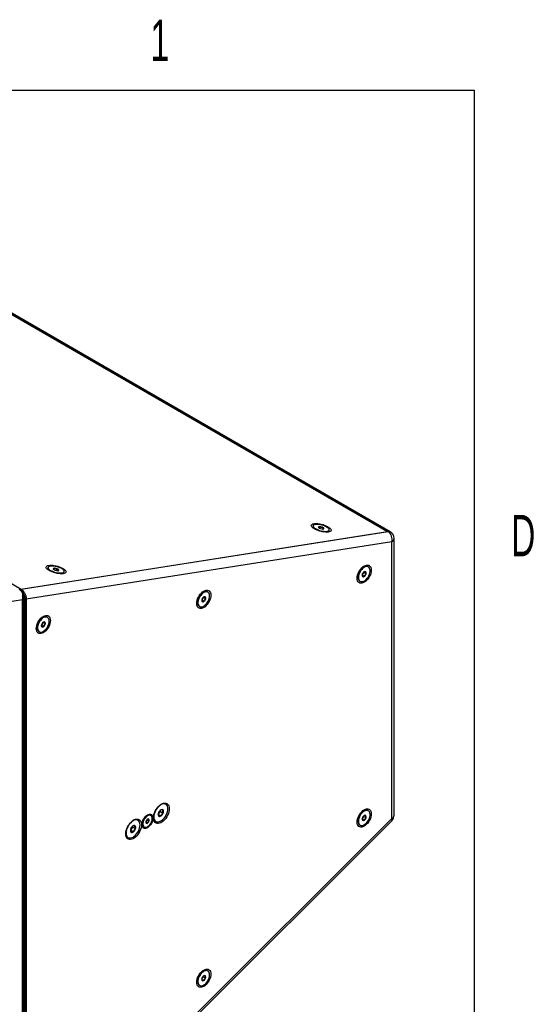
# Model space of a CAD drawing. Header units: inches. Extents: x 0.2 to 16.8, y 0.1 to 10.9.
# Tile 76 of 76: x 15.6 to 16.8, y 8.5 to 10.9. Entities that reach past the tile are written whole.
import ezdxf

# ---------------------------------------------------------------- set-up
doc = ezdxf.new("R2010")
doc.units = ezdxf.units.IN
doc.header["$MEASUREMENT"] = 0
doc.styles.add('SLDTEXTSTYLE1', font='TXT', dxfattribs={"width": 0.605})

msp = doc.modelspace()

# ---------------------------------------------------------------- linework, layer by layer
at = {"color": 7, "linetype": 'Continuous', "lineweight": 25}
for p, q in [((0.315, 10.685), (16.685, 10.685)), ((16.685, 10.685), (16.685, 0.315)), ((15.3955, 10.2602), (16.4785, 9.635)), ((16.4785, 9.635), (15.3955, 10.2602)), ((16.4802, 9.6353), (15.3972, 10.2605)), ((16.485, 9.6345), (15.402, 10.2597)), ((15.6058, 9.498), (16.4802, 9.6353)), ((15.6066, 9.4982), (16.4785, 9.635)), ((16.3018, 9.649), (16.3016, 9.6481)), ((16.3023, 9.6453), (16.3051, 9.6411)), ((16.3185, 9.6422), (16.3196, 9.6466)), ((16.325, 9.6411), (16.3259, 9.6443)), ((16.3263, 9.6412), (16.3271, 9.6416)), ((16.3331, 9.6337), (16.3376, 9.6359)), ((16.3396, 9.6379), (16.3399, 9.6388)), ((16.4785, 9.635), (16.4802, 9.6353)), ((15.4116, 9.6107), (15.6066, 9.4982)), ((16.4889, 9.6106), (15.6186, 9.474)), ((16.4889, 8.9526), (16.4889, 9.6106)), ((16.4944, 8.9602), (16.4944, 9.6183)), ((15.6706, 9.5499), (15.6703, 9.549)), ((15.671, 9.5462), (15.6738, 9.542)), ((15.6831, 9.546), (15.6836, 9.5453)), ((15.6846, 9.5444), (15.6855, 9.5477)), ((15.6909, 9.5421), (15.692, 9.5465)), ((15.7019, 9.5346), (15.7064, 9.5368)), ((15.7084, 9.5388), (15.7086, 9.5397)), ((16.4226, 9.5503), (16.4185, 9.548)), ((16.4186, 9.5318), (16.4224, 9.5374)), ((16.4224, 9.5374), (16.4223, 9.5387)), ((16.4224, 9.5374), (16.4278, 9.5343)), ((16.4331, 9.5509), (16.4325, 9.5513)), ((16.4087, 9.5309), (16.4087, 9.5262)), ((16.4128, 9.5172), (16.4135, 9.5168)), ((16.4185, 9.5318), (16.4186, 9.5318)), ((16.4186, 9.5318), (16.424, 9.5287)), ((15.604, 9.4956), (15.6058, 9.498)), ((15.6094, 9.4899), (15.6094, 9.4725)), ((16.0405, 9.4903), (16.0365, 9.488)), ((16.0511, 9.4909), (16.0504, 9.4913)), ((15.6094, 9.4725), (15.4969, 9.4549)), ((15.6094, 8.0753), (15.6094, 9.4725)), ((15.6129, 9.4773), (15.6106, 9.4761)), ((15.6106, 8.0834), (15.6106, 9.4761)), ((15.6129, 8.0846), (15.6129, 9.4773)), ((15.6186, 9.474), (15.6159, 9.474)), ((15.6159, 8.0844), (15.6159, 9.474)), ((15.6186, 9.474), (15.6186, 8.0844)), ((16.0266, 9.4709), (16.0266, 9.4662)), ((16.0365, 9.4721), (16.0371, 9.4723)), ((16.0371, 9.4723), (16.0405, 9.4782)), ((16.0371, 9.4723), (16.0425, 9.4692)), ((16.0405, 9.4782), (16.0404, 9.4788)), ((16.0405, 9.4782), (16.0459, 9.4751)), ((16.0307, 9.4572), (16.0314, 9.4568)), ((15.6585, 9.4303), (15.6544, 9.428)), ((15.6554, 9.4301), (15.6547, 9.4299)), ((15.6558, 9.413), (15.6585, 9.419)), ((15.6587, 9.4191), (15.664, 9.4161)), ((15.669, 9.4309), (15.6683, 9.4313)), ((15.6446, 9.4109), (15.6446, 9.4062)), ((15.6486, 9.3972), (15.6493, 9.3968)), ((15.6545, 9.4124), (15.6558, 9.413)), ((15.6558, 9.413), (15.6612, 9.41)), ((15.9382, 8.969), (15.9382, 8.9727)), ((15.9508, 8.9862), (15.9501, 8.9866)), ((15.6186, 8.0844), (16.4889, 8.9526)), ((15.8847, 8.948), (15.884, 8.9484)), ((15.9067, 8.959), (15.9015, 8.956)), ((15.9038, 8.9443), (15.9068, 8.9491)), ((15.9068, 8.9491), (15.9066, 8.9501)), ((15.9068, 8.9491), (15.9111, 8.9466)), ((15.9152, 8.9595), (15.9146, 8.9598)), ((15.9327, 8.962), (15.9382, 8.969)), ((15.9327, 8.962), (15.939, 8.9584)), ((15.9382, 8.969), (15.9446, 8.9653)), ((16.4087, 8.9507), (16.4087, 8.946)), ((16.4226, 8.9701), (16.4185, 8.9678)), ((16.4185, 8.9516), (16.4224, 8.9571)), ((16.4185, 8.9515), (16.4239, 8.9484)), ((16.4224, 8.9571), (16.4222, 8.9585)), ((16.4224, 8.9571), (16.4277, 8.954)), ((16.4331, 8.9707), (16.4325, 8.9711)), ((15.6161, 8.0763), (16.4889, 8.947)), ((15.8676, 8.9245), (15.8725, 8.9321)), ((15.8725, 8.9321), (15.8721, 8.9346)), ((15.8725, 8.9321), (15.8789, 8.9285)), ((15.8947, 8.9424), (15.8956, 8.9417)), ((15.8956, 8.9458), (15.8956, 8.9397)), ((15.8989, 8.9325), (15.8994, 8.9322)), ((15.9033, 8.9442), (15.9038, 8.9443)), ((15.9038, 8.9443), (15.9081, 8.9418)), ((15.9265, 8.9457), (15.9271, 8.9453)), ((16.4128, 8.937), (16.4135, 8.9366)), ((15.8603, 8.9075), (15.861, 8.9071)), ((15.8664, 8.9244), (15.8676, 8.9245)), ((15.8676, 8.9245), (15.8739, 8.9209)), ((16.0405, 8.589), (16.0365, 8.5866)), ((16.0365, 8.5707), (16.0401, 8.5754)), ((16.0401, 8.5754), (16.0401, 8.5772)), ((16.0401, 8.5754), (16.0455, 8.5723)), ((16.0511, 8.5896), (16.0504, 8.59)), ((16.0266, 8.5696), (16.0266, 8.5649)), ((16.0307, 8.5559), (16.0314, 8.5555)), ((16.0364, 8.5698), (16.0413, 8.567))]:
    msp.add_line(p, q, dxfattribs=at)
at = {"color": 7, "linetype": 'Continuous', "lineweight": 25, "flags": 128}
for points in [[(16.3047, 9.6414), (16.302, 9.6431), (16.2999, 9.6448), (16.2984, 9.6465), (16.2975, 9.6482), (16.2973, 9.6497), (16.2977, 9.651), (16.2989, 9.6522), (16.3006, 9.6531), (16.303, 9.6537), (16.3058, 9.6541), (16.3091, 9.6541), (16.3128, 9.6539), (16.3166, 9.6534), (16.3206, 9.6526), (16.3246, 9.6516), (16.3285, 9.6503), (16.3321, 9.6489), (16.3355, 9.6473), (16.3384, 9.6456), (16.3408, 9.6439), (16.3426, 9.6421), (16.3438, 9.6405), (16.3444, 9.6389), (16.3443, 9.6374), (16.3435, 9.6362), (16.342, 9.6352), (16.3399, 9.6344), (16.3373, 9.6339), (16.3342, 9.6337), (16.3308, 9.6338), (16.327, 9.6341), (16.3231, 9.6348), (16.3191, 9.6357), (16.3151, 9.6369), (16.3113, 9.6382), (16.3078, 9.6397), (16.3047, 9.6414)], [(16.3028, 9.6504), (16.3019, 9.6493), (16.3018, 9.6481), (16.3023, 9.6466), (16.3034, 9.6451), (16.3052, 9.6435), (16.3076, 9.642), (16.3104, 9.6405), (16.3137, 9.6391), (16.3171, 9.6379), (16.3207, 9.6369), (16.3244, 9.6362), (16.3278, 9.6358), (16.3311, 9.6356), (16.334, 9.6358), (16.3363, 9.6362), (16.3382, 9.6369), (16.3394, 9.6379), (16.3399, 9.6391), (16.3398, 9.6405), (16.3389, 9.642), (16.3374, 9.6435), (16.3353, 9.6451), (16.3327, 9.6466), (16.3297, 9.6481), (16.3263, 9.6493), (16.3227, 9.6504), (16.3191, 9.6513), (16.3155, 9.6519), (16.3122, 9.6522), (16.3091, 9.6522), (16.3065, 9.6519), (16.3043, 9.6513), (16.3028, 9.6504)], [(16.3016, 9.6481), (16.3015, 9.6472), (16.302, 9.6457), (16.3032, 9.6442), (16.305, 9.6426), (16.3074, 9.6411), (16.3102, 9.6396), (16.3134, 9.6382), (16.3169, 9.637), (16.3205, 9.636), (16.3241, 9.6353), (16.3276, 9.6349), (16.3308, 9.6347), (16.3337, 9.6349), (16.3361, 9.6353), (16.3379, 9.636), (16.3391, 9.637), (16.3396, 9.6379)], [(16.3146, 9.6462), (16.3144, 9.6459), (16.3142, 9.6456), (16.3142, 9.6453), (16.3143, 9.645), (16.3145, 9.6446), (16.3149, 9.6442), (16.3153, 9.6439), (16.3158, 9.6435)], [(16.3271, 9.6416), (16.3273, 9.6419), (16.3274, 9.6422), (16.3274, 9.6425), (16.3273, 9.6428), (16.3271, 9.6432), (16.3268, 9.6436), (16.3264, 9.6439), (16.3259, 9.6443)], [(15.6734, 9.5423), (15.6708, 9.544), (15.6686, 9.5457), (15.6671, 9.5474), (15.6662, 9.5491), (15.666, 9.5506), (15.6665, 9.5519), (15.6676, 9.5531), (15.6694, 9.554), (15.6717, 9.5546), (15.6746, 9.555), (15.6779, 9.555), (15.6815, 9.5548), (15.6854, 9.5543), (15.6894, 9.5535), (15.6934, 9.5525), (15.6972, 9.5512), (15.7009, 9.5498), (15.7042, 9.5482), (15.7072, 9.5465), (15.7096, 9.5448), (15.7114, 9.543), (15.7126, 9.5414), (15.7132, 9.5398), (15.713, 9.5383), (15.7122, 9.5371), (15.7108, 9.5361), (15.7087, 9.5353), (15.7061, 9.5348), (15.703, 9.5346), (15.6995, 9.5347), (15.6958, 9.535), (15.6918, 9.5357), (15.6878, 9.5366), (15.6839, 9.5378), (15.6801, 9.5391), (15.6766, 9.5406), (15.6734, 9.5423)], [(15.6703, 9.549), (15.6703, 9.548), (15.6708, 9.5466), (15.672, 9.545), (15.6738, 9.5434), (15.6762, 9.5419), (15.6791, 9.5404), (15.6823, 9.539), (15.6858, 9.5379), (15.6894, 9.5369), (15.6931, 9.5362), (15.6965, 9.5358), (15.6998, 9.5356), (15.7026, 9.5358), (15.705, 9.5362), (15.7068, 9.537), (15.7079, 9.538), (15.7084, 9.5388)], [(15.7085, 9.5414), (15.7076, 9.5429), (15.7061, 9.5445), (15.704, 9.5461), (15.7013, 9.5476), (15.6983, 9.549), (15.6949, 9.5503), (15.6913, 9.5514), (15.6877, 9.5522), (15.6841, 9.5528), (15.6808, 9.5531), (15.6777, 9.5531), (15.6751, 9.5527), (15.673, 9.5521), (15.6715, 9.5513), (15.6707, 9.5502), (15.6705, 9.5489), (15.6711, 9.5475), (15.6723, 9.5459), (15.6741, 9.5443), (15.6765, 9.5428), (15.6793, 9.5413), (15.6826, 9.5399), (15.6861, 9.5388), (15.6897, 9.5378), (15.6933, 9.5371), (15.6968, 9.5367), (15.7, 9.5365), (15.7028, 9.5367), (15.7052, 9.5371), (15.707, 9.5379), (15.7082, 9.5389), (15.7087, 9.5401), (15.7085, 9.5414)], [(15.6855, 9.5477), (15.6848, 9.5476), (15.6843, 9.5475), (15.6838, 9.5473), (15.6834, 9.5471), (15.6832, 9.5469), (15.683, 9.5466), (15.683, 9.5463), (15.6831, 9.546)], [(15.6937, 9.542), (15.6944, 9.542), (15.6949, 9.5421), (15.6954, 9.5423), (15.6958, 9.5425), (15.696, 9.5427), (15.6962, 9.543), (15.6962, 9.5433), (15.6961, 9.5436)], [(16.4065, 9.5241), (16.4067, 9.5276), (16.4075, 9.5314), (16.4087, 9.5351), (16.4104, 9.5389), (16.4125, 9.5425), (16.4149, 9.5458), (16.4176, 9.5488), (16.4204, 9.5513), (16.4233, 9.5532), (16.4262, 9.5546), (16.4291, 9.5554), (16.4317, 9.5555), (16.4341, 9.5549), (16.4362, 9.5537), (16.4379, 9.5519), (16.4391, 9.5496), (16.4399, 9.5468), (16.4401, 9.5435), (16.4399, 9.54), (16.4391, 9.5363), (16.4379, 9.5325), (16.4362, 9.5288), (16.4341, 9.5252), (16.4317, 9.5219), (16.4291, 9.5189), (16.4262, 9.5164), (16.4233, 9.5144), (16.4204, 9.513), (16.4176, 9.5123), (16.4149, 9.5122), (16.4125, 9.5127), (16.4104, 9.5139), (16.4087, 9.5157), (16.4075, 9.5181), (16.4067, 9.5209), (16.4065, 9.5241)], [(16.4325, 9.5513), (16.4318, 9.5516), (16.4296, 9.5522), (16.4272, 9.5521), (16.4246, 9.5513), (16.422, 9.5499), (16.4194, 9.548), (16.4169, 9.5456), (16.4146, 9.5427), (16.4126, 9.5396), (16.4109, 9.5362), (16.4097, 9.5328), (16.409, 9.5295), (16.4087, 9.5263), (16.4089, 9.5234), (16.4097, 9.5209), (16.4109, 9.5188), (16.4125, 9.5174), (16.4128, 9.5172)], [(16.4252, 9.519), (16.4278, 9.5212), (16.4302, 9.5239), (16.4324, 9.5269), (16.4342, 9.5301), (16.4357, 9.5335), (16.4366, 9.5369), (16.4372, 9.5402), (16.4372, 9.5433), (16.4367, 9.546), (16.4357, 9.5483), (16.4343, 9.5501), (16.4325, 9.5512), (16.4303, 9.5518), (16.4279, 9.5517), (16.4253, 9.5509), (16.4227, 9.5495), (16.4201, 9.5476), (16.4176, 9.5452), (16.4153, 9.5423), (16.4133, 9.5392), (16.4116, 9.5358), (16.4104, 9.5324), (16.4096, 9.5291), (16.4094, 9.5259), (16.4096, 9.523), (16.4104, 9.5204), (16.4116, 9.5184), (16.4132, 9.517), (16.4152, 9.5161), (16.4175, 9.5159), (16.42, 9.5163), (16.4226, 9.5174), (16.4252, 9.519)], [(16.0244, 9.4641), (16.0247, 9.4677), (16.0254, 9.4714), (16.0267, 9.4752), (16.0284, 9.4789), (16.0304, 9.4825), (16.0328, 9.4858), (16.0355, 9.4888), (16.0383, 9.4913), (16.0412, 9.4933), (16.0442, 9.4947), (16.047, 9.4954), (16.0496, 9.4955), (16.052, 9.495), (16.0541, 9.4938), (16.0558, 9.492), (16.057, 9.4896), (16.0578, 9.4868), (16.0581, 9.4836), (16.0578, 9.48), (16.057, 9.4763), (16.0558, 9.4726), (16.0541, 9.4688), (16.052, 9.4652), (16.0496, 9.4619), (16.047, 9.4589), (16.0442, 9.4564), (16.0412, 9.4544), (16.0383, 9.4531), (16.0355, 9.4523), (16.0328, 9.4522), (16.0304, 9.4527), (16.0284, 9.4539), (16.0267, 9.4557), (16.0254, 9.4581), (16.0247, 9.4609), (16.0244, 9.4641)], [(16.0504, 9.4913), (16.0503, 9.4913), (16.0483, 9.4921), (16.046, 9.4922), (16.0434, 9.4917), (16.0408, 9.4905), (16.0382, 9.4887), (16.0356, 9.4864), (16.0332, 9.4837), (16.0311, 9.4807), (16.0294, 9.4774), (16.028, 9.474), (16.0271, 9.4706), (16.0267, 9.4673), (16.0267, 9.4643), (16.0273, 9.4616), (16.0284, 9.4595), (16.0299, 9.4578), (16.0307, 9.4572)], [(16.0449, 9.4605), (16.0474, 9.463), (16.0496, 9.4659), (16.0516, 9.4691), (16.0532, 9.4724), (16.0543, 9.4758), (16.055, 9.4792), (16.0552, 9.4823), (16.0548, 9.4852), (16.054, 9.4876), (16.0527, 9.4896), (16.051, 9.4909), (16.049, 9.4917), (16.0467, 9.4918), (16.0441, 9.4912), (16.0415, 9.4901), (16.0389, 9.4883), (16.0363, 9.486), (16.0339, 9.4833), (16.0318, 9.4803), (16.0301, 9.477), (16.0287, 9.4736), (16.0278, 9.4702), (16.0274, 9.4669), (16.0274, 9.4639), (16.028, 9.4612), (16.0291, 9.4591), (16.0305, 9.4574), (16.0324, 9.4563), (16.0346, 9.4559), (16.0371, 9.4561), (16.0397, 9.457), (16.0423, 9.4584), (16.0449, 9.4605)], [(15.6424, 9.4042), (15.6426, 9.4077), (15.6434, 9.4114), (15.6446, 9.4152), (15.6463, 9.4189), (15.6484, 9.4225), (15.6508, 9.4258), (15.6534, 9.4288), (15.6563, 9.4313), (15.6592, 9.4333), (15.6621, 9.4347), (15.6649, 9.4354), (15.6676, 9.4355), (15.67, 9.435), (15.6721, 9.4338), (15.6737, 9.432), (15.675, 9.4296), (15.6757, 9.4268), (15.676, 9.4236), (15.6757, 9.4201), (15.675, 9.4164), (15.6737, 9.4126), (15.6721, 9.4088), (15.67, 9.4052), (15.6676, 9.4019), (15.6649, 9.399), (15.6621, 9.3964), (15.6592, 9.3945), (15.6563, 9.3931), (15.6534, 9.3923), (15.6508, 9.3922), (15.6484, 9.3928), (15.6463, 9.394), (15.6446, 9.3958), (15.6434, 9.3981), (15.6426, 9.4009), (15.6424, 9.4042)], [(15.6683, 9.4313), (15.6666, 9.432), (15.6643, 9.4322), (15.6618, 9.4318), (15.6592, 9.4307), (15.6565, 9.4291), (15.654, 9.4269), (15.6515, 9.4242), (15.6494, 9.4212), (15.6476, 9.4179), (15.6461, 9.4145), (15.6451, 9.4111), (15.6446, 9.4079), (15.6446, 9.4048), (15.6451, 9.4021), (15.6461, 9.3998), (15.6475, 9.398), (15.6486, 9.3972)], [(15.6649, 9.4026), (15.6672, 9.4054), (15.6692, 9.4086), (15.6709, 9.4119), (15.6721, 9.4153), (15.6728, 9.4187), (15.6731, 9.4219), (15.6728, 9.4248), (15.6721, 9.4273), (15.6709, 9.4293), (15.6693, 9.4308), (15.6673, 9.4316), (15.665, 9.4318), (15.6625, 9.4314), (15.6599, 9.4303), (15.6572, 9.4287), (15.6547, 9.4265), (15.6522, 9.4238), (15.6501, 9.4208), (15.6483, 9.4175), (15.6468, 9.4141), (15.6458, 9.4107), (15.6453, 9.4074), (15.6453, 9.4044), (15.6458, 9.4017), (15.6468, 9.3994), (15.6482, 9.3976), (15.65, 9.3965), (15.6522, 9.3959), (15.6546, 9.3961), (15.6572, 9.3968), (15.6598, 9.3982), (15.6624, 9.4001), (15.6649, 9.4026)], [(15.9216, 8.9541), (15.9218, 8.9578), (15.9226, 8.9617), (15.9238, 8.9657), (15.9255, 8.9697), (15.9276, 8.9736), (15.9301, 8.9772), (15.9328, 8.9805), (15.9357, 8.9833), (15.9388, 8.9857), (15.9419, 8.9875), (15.945, 8.9886), (15.9479, 8.9892), (15.9506, 8.989), (15.9531, 8.9883), (15.9552, 8.9868), (15.9569, 8.9848), (15.9581, 8.9822), (15.9589, 8.9792), (15.9591, 8.9758), (15.9589, 8.9721), (15.9581, 8.9682), (15.9569, 8.9642), (15.9552, 8.9602), (15.9531, 8.9563), (15.9506, 8.9527), (15.9479, 8.9494), (15.945, 8.9466), (15.9419, 8.9442), (15.9388, 8.9424), (15.9357, 8.9412), (15.9328, 8.9407), (15.9301, 8.9408), (15.9276, 8.9416), (15.9255, 8.9431), (15.9238, 8.9451), (15.9226, 8.9476), (15.9218, 8.9507), (15.9216, 8.9541)], [(15.9391, 8.9466), (15.942, 8.9486), (15.9448, 8.9511), (15.9475, 8.9541), (15.9498, 8.9574), (15.9519, 8.961), (15.9535, 8.9647), (15.9547, 8.9684), (15.9554, 8.9721), (15.9557, 8.9756), (15.9554, 8.9788), (15.9546, 8.9816), (15.9533, 8.9839), (15.9516, 8.9856), (15.9496, 8.9868), (15.9471, 8.9873), (15.9445, 8.9871), (15.9417, 8.9863), (15.9388, 8.9849), (15.9359, 8.9829), (15.9331, 8.9804), (15.9304, 8.9774), (15.9281, 8.9741), (15.926, 8.9705), (15.9244, 8.9668), (15.9232, 8.963), (15.9225, 8.9594), (15.9223, 8.9559), (15.9225, 8.9527), (15.9233, 8.9499), (15.9246, 8.9476), (15.9263, 8.9459), (15.9284, 8.9447), (15.9308, 8.9442), (15.9334, 8.9443), (15.9362, 8.9451), (15.9391, 8.9466)], [(16.4065, 8.9439), (16.4067, 8.9475), (16.4075, 8.9512), (16.4087, 8.955), (16.4104, 8.9587), (16.4125, 8.9623), (16.4149, 8.9656), (16.4176, 8.9686), (16.4204, 8.9711), (16.4233, 8.9731), (16.4262, 8.9745), (16.4291, 8.9752), (16.4317, 8.9753), (16.4341, 8.9748), (16.4362, 8.9736), (16.4379, 8.9718), (16.4391, 8.9694), (16.4399, 8.9666), (16.4401, 8.9634), (16.4399, 8.9598), (16.4391, 8.9561), (16.4379, 8.9523), (16.4362, 8.9486), (16.4341, 8.945), (16.4317, 8.9417), (16.4291, 8.9387), (16.4262, 8.9362), (16.4233, 8.9342), (16.4204, 8.9328), (16.4176, 8.9321), (16.4149, 8.932), (16.4125, 8.9325), (16.4104, 8.9337), (16.4087, 8.9355), (16.4075, 8.9379), (16.4067, 8.9407), (16.4065, 8.9439)], [(16.4325, 8.9711), (16.432, 8.9713), (16.4299, 8.972), (16.4275, 8.9719), (16.425, 8.9713), (16.4223, 8.97), (16.4197, 8.9681), (16.4172, 8.9657), (16.4148, 8.9629), (16.4128, 8.9598), (16.4111, 8.9565), (16.4098, 8.9531), (16.409, 8.9497), (16.4087, 8.9465), (16.4089, 8.9435), (16.4096, 8.9409), (16.4107, 8.9389), (16.4123, 8.9373), (16.4128, 8.937)], [(15.8554, 8.9159), (15.8557, 8.9196), (15.8565, 8.9236), (15.8577, 8.9276), (15.8594, 8.9315), (15.8615, 8.9354), (15.864, 8.939), (15.8667, 8.9423), (15.8696, 8.9451), (15.8727, 8.9475), (15.8758, 8.9493), (15.8788, 8.9505), (15.8818, 8.951), (15.8845, 8.9509), (15.887, 8.9501), (15.8891, 8.9487), (15.8908, 8.9466), (15.892, 8.9441), (15.8928, 8.941), (15.893, 8.9376), (15.8928, 8.9339), (15.892, 8.93), (15.8908, 8.926), (15.8891, 8.922), (15.887, 8.9182), (15.8845, 8.9145), (15.8818, 8.9113), (15.8788, 8.9084), (15.8758, 8.906), (15.8727, 8.9042), (15.8696, 8.9031), (15.8667, 8.9025), (15.864, 8.9027), (15.8615, 8.9035), (15.8594, 8.9049), (15.8577, 8.9069), (15.8565, 8.9095), (15.8557, 8.9125), (15.8554, 8.9159)], [(15.8757, 8.9102), (15.8785, 8.9127), (15.8811, 8.9156), (15.8835, 8.9189), (15.8856, 8.9225), (15.8873, 8.9262), (15.8885, 8.93), (15.8893, 8.9336), (15.8895, 8.9371), (15.8893, 8.9403), (15.8886, 8.9432), (15.8873, 8.9455), (15.8857, 8.9473), (15.8836, 8.9485), (15.8813, 8.9491), (15.8786, 8.949), (15.8758, 8.9483), (15.8729, 8.9469), (15.87, 8.9449), (15.8672, 8.9425), (15.8645, 8.9395), (15.8622, 8.9362), (15.8601, 8.9327), (15.8584, 8.929), (15.8572, 8.9252), (15.8564, 8.9215), (15.8561, 8.918), (15.8564, 8.9148), (15.8571, 8.912), (15.8583, 8.9096), (15.86, 8.9078), (15.8621, 8.9066), (15.8644, 8.9061), (15.8671, 8.9061), (15.8699, 8.9069), (15.8728, 8.9082), (15.8757, 8.9102)], [(15.8941, 8.9382), (15.8943, 8.9413), (15.8951, 8.9446), (15.8963, 8.948), (15.8979, 8.9513), (15.8999, 8.9543), (15.9022, 8.957), (15.9047, 8.9593), (15.9073, 8.9611), (15.9099, 8.9623), (15.9124, 8.9629), (15.9146, 8.9628), (15.9166, 8.962), (15.9183, 8.9607), (15.9195, 8.9588), (15.9203, 8.9563), (15.9205, 8.9535), (15.9203, 8.9504), (15.9195, 8.9471), (15.9183, 8.9437), (15.9166, 8.9405), (15.9146, 8.9374), (15.9124, 8.9347), (15.9099, 8.9324), (15.9073, 8.9306), (15.9047, 8.9294), (15.9022, 8.9288), (15.8999, 8.9289), (15.8979, 8.9297), (15.8963, 8.931), (15.8951, 8.933), (15.8943, 8.9354), (15.8941, 8.9382)], [(15.9146, 8.9598), (15.9144, 8.9599), (15.9125, 8.9605), (15.9104, 8.9604), (15.908, 8.9597), (15.9056, 8.9583), (15.9032, 8.9564), (15.9011, 8.954), (15.8991, 8.9512), (15.8976, 8.9482), (15.8964, 8.9451), (15.8958, 8.942), (15.8956, 8.9391), (15.896, 8.9366), (15.8969, 8.9345), (15.8982, 8.933), (15.8989, 8.9325)], [(15.9096, 8.9346), (15.9119, 8.9368), (15.914, 8.9394), (15.9157, 8.9423), (15.9171, 8.9454), (15.918, 8.9485), (15.9184, 8.9515), (15.9183, 8.9542), (15.9177, 8.9565), (15.9165, 8.9583), (15.915, 8.9596), (15.9131, 8.9602), (15.9109, 8.9601), (15.9086, 8.9594), (15.9062, 8.958), (15.9038, 8.9561), (15.9016, 8.9536), (15.8997, 8.9509), (15.8981, 8.9478), (15.897, 8.9447), (15.8963, 8.9417), (15.8962, 8.9388), (15.8965, 8.9363), (15.8974, 8.9342), (15.8988, 8.9327), (15.9005, 8.9317), (15.9026, 8.9315), (15.9048, 8.9319), (15.9072, 8.933), (15.9096, 8.9346)], [(15.9054, 8.9583), (15.905, 8.9584), (15.9036, 8.9584)], [(16.4249, 8.9386), (16.4275, 8.9407), (16.4299, 8.9433), (16.4321, 8.9463), (16.434, 8.9496), (16.4355, 8.9529), (16.4365, 8.9563), (16.4371, 8.9597), (16.4372, 8.9628), (16.4368, 8.9655), (16.4358, 8.9679), (16.4345, 8.9697), (16.4327, 8.9709), (16.4306, 8.9716), (16.4282, 8.9715), (16.4257, 8.9709), (16.423, 8.9696), (16.4204, 8.9677), (16.4179, 8.9653), (16.4155, 8.9625), (16.4135, 8.9594), (16.4118, 8.9561), (16.4105, 8.9527), (16.4097, 8.9493), (16.4094, 8.9461), (16.4096, 8.9431), (16.4102, 8.9405), (16.4114, 8.9385), (16.413, 8.9369), (16.4149, 8.936), (16.4172, 8.9357), (16.4197, 8.936), (16.4223, 8.937), (16.4249, 8.9386)], [(16.4889, 8.947), (16.4892, 8.9473), (16.4896, 8.9487), (16.4895, 8.9504), (16.4889, 8.9526)], [(15.8946, 8.9427), (15.8951, 8.9419), (15.8956, 8.9413)], [(16.0244, 8.5628), (16.0247, 8.5663), (16.0254, 8.57), (16.0267, 8.5738), (16.0284, 8.5775), (16.0304, 8.5811), (16.0328, 8.5845), (16.0355, 8.5874), (16.0383, 8.5899), (16.0412, 8.5919), (16.0442, 8.5933), (16.047, 8.5941), (16.0496, 8.5942), (16.052, 8.5936), (16.0541, 8.5924), (16.0558, 8.5906), (16.057, 8.5883), (16.0578, 8.5854), (16.0581, 8.5822), (16.0578, 8.5787), (16.057, 8.575), (16.0558, 8.5712), (16.0541, 8.5675), (16.052, 8.5639), (16.0496, 8.5605), (16.047, 8.5576), (16.0442, 8.5551), (16.0412, 8.5531), (16.0383, 8.5517), (16.0355, 8.5509), (16.0328, 8.5508), (16.0304, 8.5514), (16.0284, 8.5526), (16.0267, 8.5544), (16.0254, 8.5567), (16.0247, 8.5596), (16.0244, 8.5628)], [(16.0504, 8.59), (16.0489, 8.5906), (16.0466, 8.5909), (16.0442, 8.5905), (16.0416, 8.5895), (16.0389, 8.5879), (16.0363, 8.5858), (16.0339, 8.5832), (16.0317, 8.5802), (16.0298, 8.577), (16.0283, 8.5736), (16.0273, 8.5702), (16.0267, 8.5669), (16.0267, 8.5638), (16.0271, 8.561), (16.028, 8.5587), (16.0294, 8.5569), (16.0307, 8.5559)], [(16.0415, 8.5566), (16.0442, 8.5585), (16.0467, 8.5609), (16.049, 8.5637), (16.0511, 8.5668), (16.0528, 8.5701), (16.054, 8.5735), (16.0548, 8.5769), (16.0552, 8.5801), (16.055, 8.5831), (16.0543, 8.5856), (16.0531, 8.5877), (16.0516, 8.5893), (16.0496, 8.5902), (16.0473, 8.5905), (16.0449, 8.5901), (16.0423, 8.5891), (16.0396, 8.5875), (16.037, 8.5854), (16.0346, 8.5828), (16.0324, 8.5798), (16.0305, 8.5766), (16.029, 8.5732), (16.028, 8.5698), (16.0274, 8.5665), (16.0274, 8.5634), (16.0278, 8.5606), (16.0287, 8.5583), (16.0301, 8.5565), (16.0319, 8.5552), (16.034, 8.5546), (16.0364, 8.5546), (16.0389, 8.5553), (16.0415, 8.5566)]]:
    msp.add_lwpolyline(points, dxfattribs=at)
at = {"color": 7, "linetype": 'Continuous', "lineweight": 25}
for centre, radius, start, end in [((16.3177, 9.6395), 0.00733, 74.5504, 114.7575), ((16.3246, 9.658), 0.0169, 238.8165, 261.4026), ((16.3171, 9.6298), 0.0169, 58.8165, 81.4026), ((16.324, 9.6483), 0.00733, 254.5504, 294.7575), ((16.4815, 9.6282), 0.00725, 61.2619, 100.7463), ((16.4815, 9.6282), 0.00725, 61.2619, 100.7463), ((16.4672, 9.6168), 0.0226, 344.0808, 54.8848), ((16.4756, 9.6183), 0.0188, 0, 60.0027), ((16.485, 9.6192), 0.00943, 294.3747, 354.3052), ((15.689, 9.5501), 0.00719, 214.8359, 255.5692), ((15.6858, 9.5306), 0.017, 68.6132, 91.1209), ((15.6934, 9.559), 0.017, 248.6132, 271.1209), ((15.6902, 9.5395), 0.00719, 34.8359, 75.5692), ((16.4294, 9.5303), 0.011, 128.0058, 163.8254), ((16.4205, 9.5449), 0.00565, 70.7836, 102.8645), ((16.4252, 9.5365), 0.00354, 56.7865, 135.7179), ((16.4172, 9.5374), 0.011, 308.0058, 343.8254), ((16.4231, 9.5363), 0.00508, 336.8089, 38.0059), ((16.4124, 9.5307), 0.00565, 197.142, 229.2207), ((16.4235, 9.5313), 0.00508, 156.8089, 218.0059), ((16.4214, 9.5312), 0.00354, 236.7865, 315.7179), ((15.5942, 9.4766), 0.0186, 2.2675, 35.4853), ((16.0385, 9.4849), 0.00565, 70.7836, 102.8645), ((15.5941, 9.4757), 0.0165, 1.2447, 22.333), ((16.0303, 9.4707), 0.00565, 197.142, 229.2207), ((16.0405, 9.4712), 0.00419, 160.2826, 230.3295), ((16.0475, 9.4702), 0.0112, 132.4258, 167.8806), ((16.0393, 9.4719), 0.00425, 250.6107, 319.992), ((16.0432, 9.4758), 0.00425, 70.6107, 139.992), ((16.035, 9.4775), 0.0112, 312.4258, 347.8806), ((16.042, 9.4765), 0.00419, 340.2826, 50.3295), ((15.6652, 9.4104), 0.0109, 137.4016, 173.5045), ((15.6564, 9.4249), 0.00565, 70.7836, 102.8645), ((15.6616, 9.4146), 0.0054, 85.5578, 144.2081), ((15.6607, 9.4169), 0.00335, 345.9408, 67.8906), ((15.6482, 9.4108), 0.00565, 197.142, 229.2207), ((15.6576, 9.4108), 0.00335, 165.9408, 247.8906), ((15.6568, 9.4131), 0.0054, 265.5578, 324.2081), ((15.6531, 9.4173), 0.0109, 317.4016, 353.5045), ((15.9466, 8.9614), 0.014, 123.0987, 160.0896), ((15.9415, 8.97), 0.00404, 41.872, 129.8677), ((15.9453, 8.9761), 0.0115, 65.3435, 121.2442), ((15.9372, 8.969), 0.00817, 333.7039, 27.4185), ((15.8791, 8.938), 0.0115, 65.1344, 121.4533), ((15.9125, 8.9428), 0.00931, 130.5427, 166.0604), ((15.9089, 8.9477), 0.00326, 64.7344, 138.2621), ((15.9076, 8.948), 0.0038, 338.6884, 44.7175), ((15.9327, 8.9549), 0.0111, 177.6531, 235.7699), ((15.9407, 8.9625), 0.00817, 153.7039, 207.4185), ((15.9364, 8.9615), 0.00404, 221.872, 309.8677), ((15.9314, 8.9701), 0.014, 303.0987, 340.0896), ((16.4124, 8.9505), 0.00565, 197.142, 229.2207), ((16.4237, 8.9512), 0.00526, 156.2297, 215.9597), ((16.4294, 8.9501), 0.011, 127.1559, 163.1265), ((16.4205, 8.9647), 0.00565, 70.7836, 102.8645), ((16.4214, 8.9509), 0.00343, 234.1409, 314.7985), ((16.4252, 8.9564), 0.00343, 54.1409, 134.7985), ((16.4172, 8.9572), 0.011, 307.1559, 343.1265), ((16.4229, 8.9561), 0.00526, 336.2297, 35.9597), ((16.4756, 8.9602), 0.0188, 314.9308, 0), ((16.485, 8.9612), 0.00943, 294.3747, 354.3052), ((15.8728, 8.9242), 0.00646, 157.6221, 220.9056), ((15.8811, 8.9228), 0.0148, 129.1455, 164.8007), ((15.8753, 8.9309), 0.00493, 60.3529, 136.8956), ((15.8646, 8.9324), 0.0148, 309.1455, 344.8007), ((15.8729, 8.9309), 0.00646, 337.6221, 40.9056), ((15.907, 8.9437), 0.0038, 158.6884, 224.7175), ((15.9057, 8.944), 0.00326, 244.7344, 318.2621), ((15.9021, 8.9489), 0.00931, 310.5427, 346.0604), ((15.8667, 8.9168), 0.0112, 177.8581, 235.5649), ((15.8703, 8.9243), 0.00493, 240.3529, 316.8956), ((16.047, 8.5692), 0.0106, 123.533, 160.393), ((16.0385, 8.5835), 0.00565, 70.7836, 102.8645), ((16.0431, 8.5757), 0.00307, 43.1464, 130.4404), ((16.04, 8.5749), 0.00604, 333.959, 28.2443), ((16.0303, 8.5694), 0.00565, 197.142, 229.2207), ((16.0424, 8.5701), 0.00604, 153.959, 208.2443), ((16.0394, 8.5693), 0.00307, 223.1464, 310.4404), ((16.0355, 8.5758), 0.0106, 303.533, 340.393)]:
    msp.add_arc(centre, radius, start, end, dxfattribs=at)
msp.add_ellipse((15.6017, 9.4811), major_axis=(-0.0088, 0.0173), ratio=0.575154, start_param=4.941003, end_param=5.559796, dxfattribs=at)
for points, knots in [([(16.3196, 9.6466), (16.3188, 9.6461), (16.3174, 9.6454), (16.3157, 9.6456), (16.3149, 9.646), (16.3146, 9.6462)], [0, 0, 0, 0, 0.439128, 0.751376, 1, 1, 1, 1]), ([(16.3146, 9.6462), (16.3147, 9.6454), (16.3147, 9.6443), (16.315, 9.644), (16.3151, 9.6439)], [0, 0, 0, 0, 0.752974, 1, 1, 1, 1]), ([(16.3259, 9.6443), (16.3255, 9.6443), (16.3243, 9.6442), (16.3224, 9.6445), (16.3207, 9.6455), (16.3199, 9.6463), (16.3196, 9.6466)], [0, 0, 0, 0, 0.1809422, 0.5062926, 0.8439745, 1, 1, 1, 1]), ([(16.3271, 9.6416), (16.3268, 9.6417), (16.3263, 9.6417), (16.326, 9.6429), (16.3259, 9.6439), (16.3259, 9.6443)], [0, 0, 0, 0, 0.439128, 0.751376, 1, 1, 1, 1]), ([(15.6855, 9.5477), (15.685, 9.5471), (15.6843, 9.546), (15.6835, 9.5457), (15.6832, 9.5459), (15.6831, 9.546)], [0, 0, 0, 0, 0.439128, 0.751376, 1, 1, 1, 1]), ([(15.692, 9.5465), (15.6917, 9.5464), (15.6905, 9.5461), (15.6886, 9.5461), (15.6867, 9.5468), (15.6858, 9.5474), (15.6855, 9.5477)], [0, 0, 0, 0, 0.156025, 0.493707, 0.819058, 1, 1, 1, 1]), ([(15.6961, 9.5436), (15.6955, 9.5437), (15.6943, 9.5438), (15.6929, 9.5451), (15.6923, 9.5461), (15.692, 9.5465)], [0, 0, 0, 0, 0.439128, 0.751376, 1, 1, 1, 1]), ([(15.6949, 9.5422), (15.6951, 9.5423), (15.6954, 9.5426), (15.6959, 9.5433), (15.6961, 9.5436)], [0, 0, 0, 0, 0.423125, 1, 1, 1, 1]), ([(16.4223, 9.5501), (16.422, 9.5502), (16.421, 9.5503), (16.4198, 9.5502), (16.419, 9.5498), (16.4188, 9.5498)], [0, 0, 0, 0, 0.2640408, 0.8581412, 1, 1, 1, 1]), ([(16.4271, 9.5395), (16.4262, 9.5395), (16.4246, 9.5397), (16.4234, 9.5395), (16.4231, 9.5393), (16.423, 9.5392)], [0, 0, 0, 0, 0.519328, 0.888603, 1, 1, 1, 1]), ([(16.424, 9.5287), (16.4242, 9.5297), (16.4247, 9.5313), (16.4262, 9.5332), (16.4273, 9.534), (16.4278, 9.5343)], [0, 0, 0, 0, 0.439128, 0.751376, 1, 1, 1, 1]), ([(16.4278, 9.5343), (16.4276, 9.5346), (16.4272, 9.5356), (16.4267, 9.5373), (16.4268, 9.5386), (16.427, 9.5392), (16.4271, 9.5395)], [0, 0, 0, 0, 0.156025, 0.493707, 0.819058, 1, 1, 1, 1]), ([(16.4073, 9.5298), (16.4074, 9.5293), (16.4076, 9.5281), (16.4083, 9.5271), (16.4087, 9.5265)], [0, 0, 0, 0, 0.417345, 1, 1, 1, 1]), ([(16.4186, 9.5317), (16.4185, 9.5315), (16.4185, 9.5308), (16.4189, 9.5295), (16.4194, 9.5285), (16.4195, 9.5282)], [0, 0, 0, 0, 0.200843, 0.747444, 1, 1, 1, 1]), ([(16.4195, 9.5282), (16.4199, 9.5285), (16.4205, 9.5289), (16.4223, 9.5289), (16.4234, 9.5288), (16.424, 9.5287)], [0, 0, 0, 0, 0.439128, 0.751376, 1, 1, 1, 1]), ([(15.6159, 9.474), (15.6159, 9.4742), (15.6159, 9.4745), (15.6159, 9.475), (15.6159, 9.4756), (15.6158, 9.4762), (15.6157, 9.4772), (15.6155, 9.4785), (15.6151, 9.4801), (15.6146, 9.4817), (15.614, 9.4833), (15.6133, 9.4849), (15.6125, 9.4864), (15.6116, 9.4879), (15.6107, 9.4893), (15.6097, 9.4906), (15.6086, 9.4918), (15.6075, 9.4929), (15.6065, 9.4938), (15.6058, 9.4944), (15.6052, 9.4948), (15.6046, 9.4952), (15.6042, 9.4954), (15.604, 9.4956)], [0, 0, 0, 0, 0.0214615, 0.0429326, 0.0644338, 0.0966156, 0.1287925, 0.1929922, 0.2569857, 0.3207156, 0.3841345, 0.4472057, 0.5099059, 0.5722254, 0.6341694, 0.6957575, 0.7570234, 0.8180142, 0.8787878, 0.9091135, 0.9394322, 0.9697083, 1, 1, 1, 1]), ([(15.6058, 9.498), (15.6059, 9.4979), (15.6062, 9.4978), (15.6067, 9.4975), (15.6071, 9.4972), (15.6075, 9.4969), (15.6079, 9.4966), (15.6087, 9.496), (15.6096, 9.4951), (15.6108, 9.4939), (15.612, 9.4925), (15.6135, 9.4905), (15.6151, 9.4878), (15.6167, 9.4844), (15.6176, 9.4815), (15.6182, 9.4791), (15.6184, 9.4777), (15.6185, 9.4765), (15.6186, 9.4757), (15.6186, 9.4749), (15.6186, 9.4743), (15.6186, 9.474)], [0, 0, 0, 0, 0.0202662, 0.040554, 0.0608656, 0.0812033, 0.1015694, 0.1219662, 0.1827927, 0.2443685, 0.3053643, 0.3676607, 0.4919537, 0.6174875, 0.7441571, 0.8044782, 0.8718298, 0.9020716, 0.9358855, 0.9626055, 1, 1, 1, 1]), ([(16.0402, 9.4902), (16.0397, 9.4902), (16.0386, 9.4903), (16.0374, 9.49), (16.0368, 9.4898)], [0, 0, 0, 0, 0.439929, 1, 1, 1, 1]), ([(16.0252, 9.4697), (16.0252, 9.4696), (16.0253, 9.4688), (16.0257, 9.4677), (16.0264, 9.4669), (16.0266, 9.4666)], [0, 0, 0, 0, 0.045887, 0.666437, 1, 1, 1, 1]), ([(16.0365, 9.4716), (16.0365, 9.4713), (16.0365, 9.4705), (16.0371, 9.4691), (16.0377, 9.4682), (16.0378, 9.4679)], [0, 0, 0, 0, 0.3248125, 0.7866217, 1, 1, 1, 1]), ([(16.0378, 9.4679), (16.0382, 9.4683), (16.0389, 9.4689), (16.0408, 9.4692), (16.042, 9.4692), (16.0425, 9.4692)], [0, 0, 0, 0, 0.439128, 0.751376, 1, 1, 1, 1]), ([(16.0446, 9.4798), (16.0437, 9.4798), (16.0421, 9.4797), (16.0411, 9.4793), (16.0408, 9.4791)], [0, 0, 0, 0, 0.609221, 1, 1, 1, 1]), ([(16.0425, 9.4692), (16.0427, 9.4702), (16.0431, 9.472), (16.0445, 9.4739), (16.0455, 9.4748), (16.0459, 9.4751)], [0, 0, 0, 0, 0.439128, 0.751376, 1, 1, 1, 1]), ([(16.0459, 9.4751), (16.0457, 9.4754), (16.0452, 9.4763), (16.0445, 9.4778), (16.0444, 9.479), (16.0446, 9.4796), (16.0446, 9.4798)], [0, 0, 0, 0, 0.156025, 0.493707, 0.819058, 1, 1, 1, 1]), ([(15.6585, 9.4302), (15.6585, 9.4302), (15.6578, 9.4304), (15.6568, 9.4303), (15.6558, 9.4301), (15.6554, 9.4301)], [0, 0, 0, 0, 0.006564, 0.672459, 1, 1, 1, 1]), ([(15.662, 9.42), (15.661, 9.4199), (15.6596, 9.4197), (15.6588, 9.4192), (15.6586, 9.419)], [0, 0, 0, 0, 0.754155, 1, 1, 1, 1]), ([(15.664, 9.4161), (15.6638, 9.4164), (15.6631, 9.4172), (15.6622, 9.4185), (15.6619, 9.4195), (15.662, 9.4199), (15.662, 9.42)], [0, 0, 0, 0, 0.156025, 0.493707, 0.819058, 1, 1, 1, 1]), ([(15.6431, 9.4098), (15.6432, 9.4096), (15.6433, 9.4087), (15.6438, 9.4076), (15.6444, 9.4068), (15.6446, 9.4066)], [0, 0, 0, 0, 0.144656, 0.747412, 1, 1, 1, 1]), ([(15.6544, 9.4114), (15.6544, 9.4113), (15.6543, 9.411), (15.6546, 9.4101), (15.6555, 9.4088), (15.6562, 9.408), (15.6564, 9.4077)], [0, 0, 0, 0, 0.077357, 0.443854, 0.824242, 1, 1, 1, 1]), ([(15.6564, 9.4077), (15.6568, 9.4082), (15.6575, 9.409), (15.6594, 9.4097), (15.6606, 9.4099), (15.6612, 9.41)], [0, 0, 0, 0, 0.439128, 0.751376, 1, 1, 1, 1]), ([(15.6612, 9.41), (15.6613, 9.411), (15.6615, 9.4128), (15.6627, 9.4148), (15.6636, 9.4157), (15.664, 9.4161)], [0, 0, 0, 0, 0.439128, 0.751376, 1, 1, 1, 1]), ([(15.9445, 8.9727), (15.9433, 8.973), (15.9413, 8.9735), (15.9396, 8.9735), (15.9391, 8.9732), (15.9389, 8.9731)], [0, 0, 0, 0, 0.439131, 0.751378, 1, 1, 1, 1]), ([(15.9446, 8.9653), (15.9444, 8.9658), (15.9439, 8.9672), (15.9435, 8.9695), (15.9439, 8.9715), (15.9443, 8.9724), (15.9445, 8.9727)], [0, 0, 0, 0, 0.155367, 0.493363, 0.818935, 1, 1, 1, 1]), ([(15.905, 8.958), (15.9048, 8.9582), (15.9045, 8.9584), (15.9041, 8.9585), (15.904, 8.9585)], [0, 0, 0, 0, 0.738407, 1, 1, 1, 1]), ([(15.9103, 8.9507), (15.9095, 8.9507), (15.9082, 8.9507), (15.9072, 8.9505), (15.907, 8.9503), (15.9069, 8.9503)], [0, 0, 0, 0, 0.568338, 0.972465, 1, 1, 1, 1]), ([(15.9111, 8.9466), (15.911, 8.9469), (15.9106, 8.9477), (15.9101, 8.949), (15.9101, 8.95), (15.9102, 8.9505), (15.9103, 8.9507)], [0, 0, 0, 0, 0.156025, 0.493707, 0.819058, 1, 1, 1, 1]), ([(15.9326, 8.9622), (15.9327, 8.9615), (15.9329, 8.9604), (15.9333, 8.9592), (15.9334, 8.9588)], [0, 0, 0, 0, 0.624048, 1, 1, 1, 1]), ([(15.9334, 8.9588), (15.9338, 8.9589), (15.9346, 8.9592), (15.9369, 8.9589), (15.9384, 8.9585), (15.939, 8.9584)], [0, 0, 0, 0, 0.439131, 0.751378, 1, 1, 1, 1]), ([(15.939, 8.9584), (15.9394, 8.9596), (15.9401, 8.9617), (15.9424, 8.964), (15.9439, 8.9649), (15.9446, 8.9653)], [0, 0, 0, 0, 0.4391308, 0.7513783, 1, 1, 1, 1]), ([(16.4073, 8.9496), (16.4073, 8.9493), (16.4075, 8.9482), (16.408, 8.9471), (16.4086, 8.9465), (16.4087, 8.9464)], [0, 0, 0, 0, 0.284056, 0.865927, 1, 1, 1, 1]), ([(16.4185, 8.9515), (16.4185, 8.9514), (16.4185, 8.9507), (16.4189, 8.9494), (16.4193, 8.9484), (16.4194, 8.9481)], [0, 0, 0, 0, 0.174117, 0.738998, 1, 1, 1, 1]), ([(16.4223, 8.97), (16.4223, 8.97), (16.4216, 8.9702), (16.4204, 8.9701), (16.4193, 8.9697), (16.4188, 8.9696)], [0, 0, 0, 0, 0.037705, 0.609895, 1, 1, 1, 1]), ([(16.4194, 8.9481), (16.4198, 8.9483), (16.4204, 8.9487), (16.4222, 8.9487), (16.4233, 8.9485), (16.4239, 8.9484)], [0, 0, 0, 0, 0.439128, 0.751376, 1, 1, 1, 1]), ([(16.4272, 8.9592), (16.4263, 8.9593), (16.4247, 8.9595), (16.4235, 8.9593), (16.4232, 8.9591), (16.4231, 8.959)], [0, 0, 0, 0, 0.50473, 0.863626, 1, 1, 1, 1]), ([(16.4239, 8.9484), (16.4241, 8.9494), (16.4246, 8.951), (16.4262, 8.9529), (16.4273, 8.9537), (16.4277, 8.954)], [0, 0, 0, 0, 0.439128, 0.751376, 1, 1, 1, 1]), ([(16.4277, 8.954), (16.4276, 8.9543), (16.4272, 8.9553), (16.4267, 8.957), (16.4268, 8.9584), (16.4271, 8.959), (16.4272, 8.9592)], [0, 0, 0, 0, 0.156025, 0.493707, 0.819058, 1, 1, 1, 1]), ([(15.8778, 8.9352), (15.8765, 8.9353), (15.8744, 8.9354), (15.8728, 8.935), (15.8724, 8.9347), (15.8724, 8.9347)], [0, 0, 0, 0, 0.540271, 0.924435, 1, 1, 1, 1]), ([(15.8739, 8.9209), (15.8743, 8.9222), (15.8748, 8.9244), (15.8769, 8.927), (15.8783, 8.928), (15.8789, 8.9285)], [0, 0, 0, 0, 0.439131, 0.751378, 1, 1, 1, 1]), ([(15.8789, 8.9285), (15.8787, 8.9289), (15.878, 8.9302), (15.8773, 8.9323), (15.8774, 8.9341), (15.8777, 8.9349), (15.8778, 8.9352)], [0, 0, 0, 0, 0.155367, 0.493363, 0.818935, 1, 1, 1, 1]), ([(15.9033, 8.944), (15.9033, 8.9438), (15.9033, 8.9432), (15.9038, 8.9421), (15.9042, 8.9413), (15.9043, 8.941)], [0, 0, 0, 0, 0.274855, 0.770834, 1, 1, 1, 1]), ([(15.9043, 8.941), (15.9046, 8.9413), (15.9051, 8.9417), (15.9067, 8.9419), (15.9077, 8.9418), (15.9081, 8.9418)], [0, 0, 0, 0, 0.439126, 0.751374, 1, 1, 1, 1]), ([(15.9081, 8.9418), (15.9083, 8.9426), (15.9086, 8.944), (15.9099, 8.9457), (15.9107, 8.9463), (15.9111, 8.9466)], [0, 0, 0, 0, 0.4391256, 0.7513742, 1, 1, 1, 1]), ([(15.8665, 8.9247), (15.8665, 8.9244), (15.8664, 8.9234), (15.8671, 8.9217), (15.8677, 8.9204), (15.8679, 8.92)], [0, 0, 0, 0, 0.23565, 0.759296, 1, 1, 1, 1]), ([(15.8679, 8.92), (15.8684, 8.9203), (15.8692, 8.9209), (15.8716, 8.9211), (15.8732, 8.9209), (15.8739, 8.9209)], [0, 0, 0, 0, 0.439131, 0.751378, 1, 1, 1, 1]), ([(16.0402, 8.5888), (16.04, 8.5888), (16.0391, 8.589), (16.0379, 8.5889), (16.037, 8.5885), (16.0367, 8.5884)], [0, 0, 0, 0, 0.216224, 0.804944, 1, 1, 1, 1]), ([(16.0454, 8.5778), (16.0445, 8.578), (16.0429, 8.5783), (16.0417, 8.5783), (16.0413, 8.5781), (16.0411, 8.578)], [0, 0, 0, 0, 0.4391279, 0.751376, 1, 1, 1, 1]), ([(16.0455, 8.5723), (16.0454, 8.5726), (16.045, 8.5737), (16.0447, 8.5754), (16.0449, 8.5769), (16.0452, 8.5775), (16.0454, 8.5778)], [0, 0, 0, 0, 0.156025, 0.493707, 0.819058, 1, 1, 1, 1]), ([(16.0252, 8.5683), (16.0254, 8.5677), (16.0257, 8.5665), (16.0263, 8.5656), (16.0266, 8.5652)], [0, 0, 0, 0, 0.55961, 1, 1, 1, 1]), ([(16.0364, 8.5705), (16.0364, 8.5704), (16.0363, 8.5698), (16.0367, 8.5686), (16.037, 8.5676), (16.0371, 8.5672)], [0, 0, 0, 0, 0.047435, 0.6989626, 1, 1, 1, 1]), ([(16.0371, 8.5672), (16.0374, 8.5674), (16.038, 8.5676), (16.0397, 8.5674), (16.0408, 8.5671), (16.0413, 8.567)], [0, 0, 0, 0, 0.439128, 0.751376, 1, 1, 1, 1]), ([(16.0413, 8.567), (16.0416, 8.5679), (16.0422, 8.5695), (16.0439, 8.5712), (16.045, 8.572), (16.0455, 8.5723)], [0, 0, 0, 0, 0.439128, 0.751376, 1, 1, 1, 1])]:
    msp.add_open_spline(points, degree=3, knots=knots, dxfattribs=at)

# ---------------------------------------------------------------- texts
at = {"color": 7, "linetype": 'Continuous', "lineweight": 0, "char_height": 0.0984, "attachment_point": 2, "style": 'SLDTEXTSTYLE1'}
for s, insert in [('1', (15.9368, 10.8529)), ('D', (16.802, 9.6747))]:
    msp.add_mtext(s, dxfattribs=dict(at, insert=insert))

doc.saveas('drawing.dxf')
